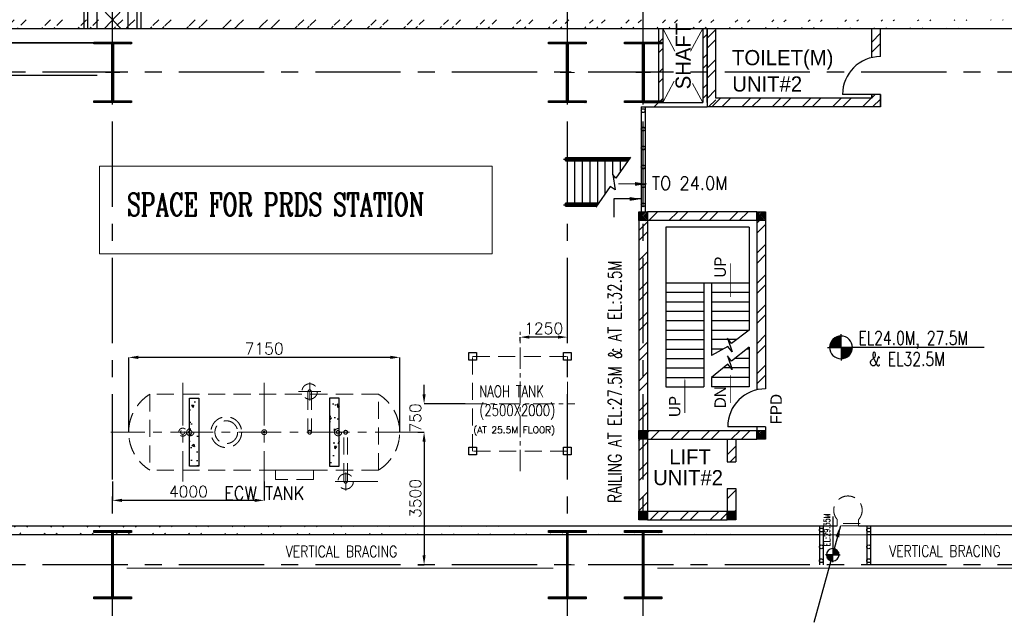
# Model space of a CAD drawing. Header units: inches. Extents: x 0 to 1544102, y -487208 to 23144100.
# Tile 50 of 256: x 135145 to 161124, y -194127 to -178191. Entities that reach past the tile are written whole.
import ezdxf

# ---------------------------------------------------------------- set-up
doc = ezdxf.new("R2010")
doc.units = ezdxf.units.IN
doc.header["$LTSCALE"] = 1800
doc.header["$MEASUREMENT"] = 0
for name, pattern in [('CENTER', [2, 1.25, -0.25, 0.25, -0.25]), ('HIDDEN', [0.375, 0.25, -0.125]), ('HIDDEN2', [0.1875, 0.125, -0.0625])]:
    doc.linetypes.add(name, pattern=pattern)
doc.layers.get('0').update_dxf_attribs({"color": 253, "lineweight": 9})
for name, color, linetype in [('BRACING', 1, 'HIDDEN'), ('COL', 1, 'Continuous'), ('CONCRETE', 145, 'Continuous'), ('GRID', 251, 'CENTER'), ('STAIR', 2, 'Continuous'), ('STEEL', 231, 'Continuous'), ('TEXT', 3, 'Continuous'), ('WALL', 6, 'Continuous')]:
    doc.layers.add(name, color=color, linetype=linetype)
for name, color, linetype, lineweight in [('CEN', 2, 'CENTER', 15), ('DIM', 4, 'Continuous', 18), ('EQUIP', 8, 'HIDDEN', 9)]:
    doc.layers.add(name, color=color, linetype=linetype, lineweight=lineweight)
doc.styles.add('HTX11', font='O8111901')
doc.styles.add('ROMANC', font='ROMANC.SHX')
doc.styles.add('ROMANS', font='romans.shx')
doc.styles.add('ROMANT', font='romant')
doc.styles.get("Standard").update_dxf_attribs({"font": 'arial.ttf'})
doc.dimstyles.new('STANDARD1', dxfattribs={"dimtxt": 300, "dimasz": 250, "dimexe": 0, "dimexo": 0, "dimgap": 80, "dimtad": 1, "dimdec": 0, "dimzin": 0, "dimdsep": 46, "dimtxsty": 'ROMANS', "dimcen": 0, "dimclrd": 4, "dimclre": 4, "dimclrt": 7, "dimadec": 0, "dimazin": 0, "dimtfac": 0.09, "dimtdec": 0, "dimtix": 1, "dimtofl": 0, "dimtmove": 0, "dimatfit": 3, "dimfxl": 1, "dimtolj": 1, "dimtzin": 0, "dimarcsym": 0})
doc.dimstyles.new('USER175', dxfattribs={"dimscale": 175, "dimtxt": 2, "dimasz": 1.75, "dimexe": 0, "dimexo": 0, "dimgap": 0.5, "dimtad": 1, "dimdec": 0, "dimzin": 0, "dimdsep": 46, "dimtxsty": 'ROMANS', "dimcen": 0, "dimclrd": 4, "dimclre": 4, "dimclrt": 4, "dimadec": 0, "dimazin": 0, "dimtfac": 0.09, "dimtdec": 0, "dimtix": 1, "dimtofl": 0, "dimtmove": 0, "dimatfit": 3, "dimfxl": 1, "dimtolj": 1, "dimtzin": 0, "dimarcsym": 0})
pattern_1 = [(45, (-320647.8, -240592.44), (-477.2971, 477.2971), []), (45, (-320329.6, -240592.44), (-477.2971, 477.2971), [])]
pattern_2 = [(45, (-239556.06, -277608.7), (-397.7476, 397.7476), []), (45, (-239290.9, -277608.7), (-397.7476, 397.7476), [])]
pattern_3 = [(45, (-240826.06, -278528.7), (-397.7476, 397.7476), []), (45, (-240560.9, -278528.7), (-397.7476, 397.7476), [])]

# ---------------------------------------------------------------- blocks, each defined once
blk = doc.blocks.new('C-ROW COLUMN')
at = {"layer": 'COL'}
h = blk.add_hatch(dxfattribs=at)
h.set_pattern_fill('ANSI31', color=256, scale=200, style=0)
h.set_pattern_definition([(45, (-1315.907, -6.545), (-17.6776695, 17.6776695), [])])
h.paths.add_polyline_path([(77950, 120865), (76960, 120865), (76960, 120820), (77950, 120820)])
h.paths.add_polyline_path([(77478, 120820), (77433, 120820), (77433, 119310), (77478, 119310)])
h.paths.add_polyline_path([(77950, 119310), (76960, 119310), (76960, 119265), (77950, 119265)])
at = {"layer": 'CEN'}
for p, q in [((77455, 119265), (77455, 120865)), ((77264, 120065), (77647, 120065))]:
    blk.add_line(p, q, dxfattribs=at)
at = {"layer": 'COL'}
for points in [[(76960, 120865), (77950, 120865), (77950, 120820), (76960, 120820)], [(77433, 120820), (77478, 120820), (77478, 119310), (77433, 119310)], [(76960, 119310), (77950, 119310), (77950, 119265), (76960, 119265)]]:
    blk.add_lwpolyline(points, close=True, dxfattribs=at)
blk = doc.blocks.new('B-ROW COLUMN')
at = {"layer": 'COL'}
h = blk.add_hatch(dxfattribs=at)
h.set_pattern_fill('ANSI31', color=256, scale=200, style=0)
h.set_pattern_definition([(45, (155648.048, 63141.767), (-17.67767, 17.67767), [])])
h.paths.add_polyline_path([(171095, 85178), (172085, 85178), (172085, 85128), (171095, 85128)])
h.paths.add_polyline_path([(171574, 86878), (171606, 86878), (171606, 85178), (171574, 85178)])
h.paths.add_polyline_path([(171095, 86928), (172085, 86928), (172085, 86878), (171095, 86878)])
blk.add_line((171590, 85128), (171590, 86928))
at = {"layer": 'CEN'}
for p, q in [((171590, 85128), (171590, 86928)), ((171399, 86028), (171782, 86028))]:
    blk.add_line(p, q, dxfattribs=at)
at = {"layer": 'COL'}
for points in [[(171095, 86928), (172085, 86928), (172085, 86878), (171095, 86878)], [(171574, 86878), (171606, 86878), (171606, 85178), (171574, 85178)], [(171095, 85178), (172085, 85178), (172085, 85128), (171095, 85128)]]:
    blk.add_lwpolyline(points, close=True, dxfattribs=at)
blk = doc.blocks.new('*D29')
at = {"layer": 'DIM', "color": 4, "lineweight": -2, "transparency": 16777216}
for p, q in [((-400, 6532), (-400, 6632)), ((850, 6632), (-150, 6632)), ((1100, 6532), (1100, 6632))]:
    blk.add_line(p, q, dxfattribs=at)
at = {"layer": 'DIM', "color": 4, "transparency": 16777216}
for points in [[(-150, 6674), (-150, 6590), (-400, 6632)], [(850, 6674), (850, 6590), (1100, 6632)]]:
    blk.add_solid(points, dxfattribs=at)
at = {"layer": 'DIM', "color": 4, "transparency": 16777216, "insert": (350, 6862), "char_height": 300, "attachment_point": 5, "style": 'ROMANS'}
blk.add_mtext('\\A1;1500', dxfattribs=at)
blk = doc.blocks.new('ECW TANK')
at = {"layer": 'CONCRETE'}
h = blk.add_hatch(dxfattribs=at)
h.set_pattern_fill('AR-CONC', color=256, scale=100, angle=180, style=0)
h.set_pattern_definition([(310, (-124302.47, 40893.3), (717.2602, 62.7521), [75, -825]), (5, (-124302.5, 40893.3), (-138.7513, -752.192), [60, -660]), (259.5486, (-124242.7, 40898.5), (578.5094, -689.4395), [63.74, -701.142]), (313.8158, (-124302.5, 40693.3), (1067.241, 165.519), [112.5, -1237.5]), (263.3644, (-124213.5, 40707.1), (934.663, -974.118), [95.61, -1051.713]), (8.8158, (-124302.5, 40693.3), (934.662, -974.119), [90, -990]), (339, (-124202.47, 40743.3), (596.907, 402.619), [75, -825]), (34, (-124202.5, 40743.3), (243.3153, -725.15), [60, -660]), (288.5486, (-124152.7, 40776.85), (840.2226, -322.5305), [63.74, -701.142]), (322.5, (-124302.47, 40893.3), (12.15986, -332.89385), [0, -652, 0, -670, 0, -662.5]), (352.5, (-124302.47, 40893.3), (263.0695, -394.4117), [0, -382, 0, -637, 0, -252.5]), (32.5, (-124525.47, 40893.3), (533.82244, 22.55487), [0, -250, 0, -780, 0, -1035]), (42.5, (-124625.47, 40893.3), (583.1862, -100.105), [0, -325, 0, -518, 0, -735])])
h.paths.add_polyline_path([(-1725, -900), (-1975, -900), (-1975, 900), (-1725, 900)])
h = blk.add_hatch(dxfattribs=at)
h.set_pattern_fill('AR-CONC', color=256, scale=100, angle=180, style=0)
h.set_pattern_definition([(230, (124302.47, 40893.3), (-717.2602, 62.7521), [75, -825]), (175, (124302.5, 40893.3), (138.7513, -752.192), [60, -660]), (280.4514, (124242.7, 40898.5), (-578.5094, -689.4395), [63.74, -701.142]), (226.1842, (124302.5, 40693.3), (-1067.241, 165.519), [112.5, -1237.5]), (276.6356, (124213.5, 40707.1), (-934.663, -974.118), [95.61, -1051.713]), (171.1842, (124302.5, 40693.3), (-934.662, -974.119), [90, -990]), (201, (124202.47, 40743.3), (-596.907, 402.619), [75, -825]), (146, (124202.5, 40743.3), (-243.3153, -725.15), [60, -660]), (251.4514, (124152.7, 40776.85), (-840.2226, -322.5305), [63.74, -701.142]), (217.5, (124302.47, 40893.3), (-12.15986, -332.89385), [0, -652, 0, -670, 0, -662.5]), (187.5, (124302.47, 40893.3), (-263.0695, -394.4117), [0, -382, 0, -637, 0, -252.5]), (147.5, (124525.47, 40893.3), (-533.82244, 22.55487), [0, -250, 0, -780, 0, -1035]), (137.5, (124625.47, 40893.3), (-583.1862, -100.105), [0, -325, 0, -518, 0, -735])])
h.paths.add_polyline_path([(1725, -900), (1975, -900), (1975, 900), (1725, 900)])
at = {"layer": 'CEN', "ltscale": 0.5}
for p, q in [((-2150, 1300), (-2150, -1300)), ((0, 1300), (0, -1300)), ((1200, 837), (1200, 1313)), ((902, 1075), (1498, 1075)), ((4050, 0), (-4050, 0)), ((2150, -1538), (2150, -1062)), ((1871, -1300), (3049, -1300))]:
    blk.add_line(p, q, dxfattribs=at)
at = {"layer": 'CONCRETE'}
for points in [[(-1975, 900), (-1725, 900), (-1725, -900), (-1975, -900)], [(1975, 900), (1725, 900), (1725, -900), (1975, -900)]]:
    blk.add_lwpolyline(points, close=True, dxfattribs=at)
at = {"layer": 'EQUIP'}
for p, q in [((1150, 1039), (1154, 1073)), ((1154, 1073), (1165, 1103)), ((1165, 1103), (1179, 1120)), ((1179, 1120), (1181, 1122)), ((1181, 1122), (1200, 1131)), ((1200, 1131), (1219, 1122)), ((1219, 1122), (1221, 1120)), ((1221, 1120), (1235, 1103)), ((1235, 1103), (1246, 1073)), ((1246, 1073), (1250, 1039)), ((3019, 1000), (-3019, 1000)), ((-3019, 1000), (-3019, -1000)), ((1150, 1039), (1150, -1)), ((1250, 1039), (1250, -1)), ((3019, -1000), (3019, 1000)), ((1151, 11), (1150, 4)), ((1150, 4), (1150, -4)), ((1154, 19), (1151, 11)), ((1157, 25), (1154, 19)), ((1162, 32), (1157, 25)), ((1167, 37), (1162, 32)), ((1174, 42), (1167, 37)), ((1181, 46), (1174, 42)), ((1189, 48), (1181, 46)), ((1196, 49), (1189, 48)), ((1204, 49), (1196, 49)), ((1212, 48), (1204, 49)), ((1219, 46), (1212, 48)), ((1226, 42), (1219, 46)), ((1232, 38), (1226, 42)), ((1238, 32), (1232, 38)), ((1243, 26), (1238, 32)), ((1246, 19), (1243, 26)), ((1249, 11), (1246, 19)), ((1250, 3), (1249, 11)), ((1250, -5), (1250, 3)), ((2101, 11), (2100, 3)), ((2100, 3), (2100, -5)), ((2104, 18), (2101, 11)), ((2107, 25), (2104, 18)), ((2112, 31), (2107, 25)), ((2117, 36), (2112, 31)), ((2124, 41), (2117, 36)), ((2131, 45), (2124, 41)), ((2138, 47), (2131, 45)), ((2146, 49), (2138, 47)), ((2154, 48), (2146, 49)), ((2162, 47), (2154, 48)), ((2169, 45), (2162, 47)), ((2176, 41), (2169, 45)), ((2182, 37), (2176, 41)), ((2188, 31), (2182, 37)), ((2193, 25), (2188, 31)), ((2196, 18), (2193, 25)), ((2199, 10), (2196, 18)), ((2200, 2), (2199, 10)), ((2200, -6), (2200, 2)), ((1150, -4), (1151, -12)), ((1151, -12), (1154, -20)), ((1154, -20), (1157, -27)), ((1157, -27), (1162, -33)), ((1162, -33), (1168, -39)), ((1168, -39), (1174, -43)), ((1174, -43), (1181, -47)), ((1181, -47), (1188, -49)), ((1188, -49), (1196, -50)), ((1196, -50), (1204, -50)), ((1204, -50), (1212, -49)), ((1212, -49), (1219, -47)), ((1219, -47), (1226, -43)), ((1226, -43), (1233, -38)), ((1233, -38), (1238, -33)), ((1238, -33), (1243, -27)), ((1243, -27), (1246, -20)), ((1246, -20), (1249, -13)), ((1249, -13), (1250, -5)), ((2100, -1266), (2100, -1)), ((2100, -5), (2101, -13)), ((2101, -13), (2104, -20)), ((2104, -20), (2107, -28)), ((2107, -28), (2112, -34)), ((2112, -34), (2118, -40)), ((2118, -40), (2124, -44)), ((2124, -44), (2131, -48)), ((2131, -48), (2138, -50)), ((2138, -50), (2146, -51)), ((2146, -51), (2154, -51)), ((2154, -51), (2161, -50)), ((2161, -50), (2169, -48)), ((2169, -48), (2176, -44)), ((2176, -44), (2183, -39)), ((2183, -39), (2188, -34)), ((2188, -34), (2193, -27)), ((2193, -27), (2196, -20)), ((2196, -20), (2199, -13)), ((2199, -13), (2200, -6)), ((2200, -1266), (2200, -1)), ((3019, -1000), (-3019, -1000)), ((2104, -1300), (2100, -1266)), ((2200, -1266), (2196, -1300)), ((2115, -1329), (2104, -1300)), ((2129, -1347), (2115, -1329)), ((2131, -1349), (2129, -1347)), ((2150, -1358), (2131, -1349)), ((2169, -1349), (2150, -1358)), ((2171, -1347), (2169, -1349)), ((2185, -1329), (2171, -1347)), ((2196, -1300), (2185, -1329))]:
    blk.add_line(p, q, dxfattribs=at)
blk.add_lwpolyline([(300, -1250), (300, -1000), (1300, -1000), (1300, -1250)], close=True, dxfattribs=at)
for centre, radius in [((1200, 1075), 203), ((-1000, 0), 406), ((-1000, 0), 300), ((-1950, 0), 95), ((-1950, 0), 45), ((0, 0), 65), ((0, 0), 24), ((1950, 0), 95), ((1950, 0), 45), ((2150, -1300), 203)]:
    blk.add_circle(centre, radius, dxfattribs=at)
at = {"layer": 'EQUIP', "linetype": 'HIDDEN2'}
for radius in [105, 57]:
    blk.add_circle((-2150, 0), radius, dxfattribs=at)
at = {"layer": 'EQUIP'}
for centre, start, end in [((-2398, 0), 121.8519, 238.1481), ((2398, 0), 301.8519, 58.1481)]:
    blk.add_arc(centre, 1177, start, end, dxfattribs=at)
at = {"layer": 'TEXT', "style": 'ROMANT', "width": 0.9}
blk.add_text('ECW TANK', height=350, dxfattribs=at).set_placement((-1060, -1785))
blk = doc.blocks.new('*D303')
at = {"layer": 'DIM', "color": 4, "lineweight": -2, "transparency": 16777216}
for p, q in [((145646, -189081), (145815, -189081)), ((145815, -189331), (145815, -192331)), ((145646, -192581), (145815, -192581))]:
    blk.add_line(p, q, dxfattribs=at)
at = {"layer": 'DIM', "color": 4, "transparency": 16777216}
for points in [[(145773, -189331), (145856, -189331), (145815, -189081)], [(145773, -192331), (145856, -192331), (145815, -192581)]]:
    blk.add_solid(points, dxfattribs=at)
at = {"layer": 'DIM', "color": 7, "transparency": 16777216, "insert": (145585, -190831), "char_height": 300, "attachment_point": 5, "rotation": 90, "style": 'ROMANS'}
blk.add_mtext('\\A1;3500', dxfattribs=at)
blk = doc.blocks.new('*D304')
at = {"layer": 'DIM', "color": 4, "lineweight": -2, "transparency": 16777216}
for p, q in [((137596, -190381), (137596, -190881)), ((141596, -190381), (141596, -190881)), ((141346, -190881), (137846, -190881))]:
    blk.add_line(p, q, dxfattribs=at)
at = {"layer": 'DIM', "color": 4, "transparency": 16777216}
for points in [[(137846, -190839), (137846, -190923), (137596, -190881)], [(141346, -190839), (141346, -190923), (141596, -190881)]]:
    blk.add_solid(points, dxfattribs=at)
at = {"layer": 'DIM', "color": 7, "transparency": 16777216, "insert": (139596, -190651), "char_height": 300, "attachment_point": 5, "style": 'ROMANS'}
blk.add_mtext('\\A1;4000', dxfattribs=at)
blk = doc.blocks.new('*D305')
at = {"layer": 'DIM', "color": 4, "lineweight": -2, "transparency": 16777216}
for p, q in [((148346, -186681), (148346, -186572)), ((149346, -186572), (148596, -186572)), ((149596, -186681), (149596, -186572))]:
    blk.add_line(p, q, dxfattribs=at)
at = {"layer": 'DIM', "color": 4, "transparency": 16777216}
for points in [[(148596, -186530), (148596, -186613), (148346, -186572)], [(149346, -186530), (149346, -186613), (149596, -186572)]]:
    blk.add_solid(points, dxfattribs=at)
at = {"layer": 'DIM', "color": 7, "transparency": 16777216, "insert": (148971, -186342), "char_height": 300, "attachment_point": 5, "style": 'ROMANS'}
blk.add_mtext('\\A1;1250', dxfattribs=at)
blk = doc.blocks.new('*D523')
at = {"layer": 'DIM', "color": 4, "lineweight": -2, "transparency": 16777216}
for p, q in [((145815, -188081), (145815, -187831)), ((146896, -188331), (145815, -188331)), ((145646, -189081), (145815, -189081)), ((145815, -189331), (145815, -189581))]:
    blk.add_line(p, q, dxfattribs=at)
at = {"layer": 'DIM', "color": 4, "transparency": 16777216}
for points in [[(145773, -188081), (145856, -188081), (145815, -188331)], [(145773, -189331), (145856, -189331), (145815, -189081)]]:
    blk.add_solid(points, dxfattribs=at)
at = {"layer": 'DIM', "color": 7, "transparency": 16777216, "insert": (145585, -188706), "char_height": 300, "attachment_point": 5, "rotation": 90, "style": 'ROMANS'}
blk.add_mtext('\\A1;750', dxfattribs=at)
blk = doc.blocks.new('*D310')
at = {"layer": 'DIM', "color": 4, "lineweight": -2, "transparency": 16777216}
for p, q in [((138021, -189081), (138021, -187106)), ((144921, -187106), (138271, -187106)), ((145171, -189081), (145171, -187106))]:
    blk.add_line(p, q, dxfattribs=at)
at = {"layer": 'DIM', "color": 4, "transparency": 16777216}
for points in [[(138271, -187064), (138271, -187148), (138021, -187106)], [(144921, -187064), (144921, -187148), (145171, -187106)]]:
    blk.add_solid(points, dxfattribs=at)
at = {"layer": 'DIM', "color": 7, "transparency": 16777216, "insert": (141596, -186876), "char_height": 300, "attachment_point": 5, "style": 'ROMANS'}
blk.add_mtext('\\A1;7150', dxfattribs=at)
blk = doc.blocks.new('*X15')
at = {"color": 0}
for p, q in [((36154, 29375), (36330, 29375)), ((36183, 29400), (36330, 29400)), ((36226, 29425), (36330, 29425)), ((36080, 29200), (36330, 29200)), ((36081, 29225), (36330, 29225)), ((36085, 29250), (36330, 29250)), ((36092, 29275), (36330, 29275)), ((36102, 29300), (36330, 29300)), ((36115, 29325), (36330, 29325)), ((36132, 29350), (36330, 29350))]:
    blk.add_line(p, q, dxfattribs=at)
blk = doc.blocks.new('LL')
for p, q in [((-1136, 0), (-711, 0)), ((-711, 0), (-711, 423)), ((1493, 0), (-711, 0)), ((-711, 0), (-711, -418))]:
    blk.add_line(p, q)
for start, end in [(90, 180), (180, 270), (0, 90), (270, 0)]:
    blk.add_arc((-711, 0), 360, start, end)
at = {"xscale": 1.439999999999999, "yscale": 1.439999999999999, "zscale": 1.439999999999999}
blk.add_blockref('*X15', (-53026, -42044), dxfattribs=at)
at = {"xscale": 1.439999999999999, "yscale": 1.439999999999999, "zscale": 1.439999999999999, "rotation": 180}
blk.add_blockref('*X15', (51604, 42044), dxfattribs=at)
at = {"flags": 4}
blk.add_attdef('LEVEL', (-222, 154), '', height=432, dxfattribs=at)
blk = doc.blocks.new('STAIR FOR 24.0M FLOOR')
at = {"layer": 'STAIR'}
for p, q in [((-106, 612), (1626, 612)), ((-106, -588), (797, -588))]:
    blk.add_line(p, q, dxfattribs=at)
for points in [[(0, 573), (-50, 573), (-50, 648)], [(-50, 648), (0, 648)], [(-50, 648), (-50, 573)], [(1652, 649), (-49, 649)], [(-49, 648), (-49, 649)], [(-49, 573), (-49, 572)], [(-49, 572), (1598, 572)], [(45, 648), (0, 648), (0, 573)], [(0, 573), (45, 573)], [(0, -573), (0, 573)], [(47, 573), (20, 584), (9, 611), (20, 638), (47, 649)], [(77, 630), (74, 638), (47, 649)], [(77, 592), (74, 584), (47, 573)], [(74, 636), (74, 648), (48, 648)], [(48, 573), (74, 573), (74, 586)], [(66, 592), (54, 597), (52, 611), (54, 624), (66, 630)], [(66, 630), (833, 630)], [(66, 592), (833, 592)], [(93, 648), (74, 648)], [(93, 573), (74, 573)], [(93, 648), (817, 648)], [(817, 573), (93, 573)], [(200, -573), (200, 573)], [(400, -573), (400, 573)], [(600, -573), (600, 573)], [(1663, 665), (1282, 115), (1197, 206), (1262, -197), (1130, -105), (750, -656)], [(800, -551), (800, 573)], [(862, 648), (817, 648), (817, 630)], [(817, 592), (817, 573)], [(817, 573), (862, 573)], [(863, 573), (836, 584), (825, 611), (836, 638), (863, 649)], [(893, 630), (890, 638), (863, 649)], [(893, 592), (890, 584), (863, 573)], [(891, 636), (891, 648), (865, 648)], [(865, 573), (891, 573), (891, 586)], [(882, 592), (871, 597), (869, 611), (871, 624), (882, 630)], [(882, 630), (1638, 630)], [(882, 592), (1612, 592)], [(909, 648), (891, 648)], [(909, 573), (891, 573)], [(909, 648), (1651, 648)], [(1599, 573), (909, 573)], [(1000, -294), (1000, 573)], [(1200, 202), (1200, 573)], [(1400, 285), (1400, 573)], [(0, -627), (-50, -627), (-50, -552)], [(-50, -552), (0, -552)], [(-50, -552), (-50, -627)], [(823, -551), (-49, -551)], [(-49, -552), (-49, -551)], [(-49, -627), (-49, -628)], [(-49, -628), (769, -628)], [(45, -552), (0, -552), (0, -627)], [(0, -627), (45, -627)], [(47, -627), (20, -616), (9, -589), (20, -562), (47, -551)], [(77, -570), (74, -562), (47, -551)], [(77, -608), (74, -616), (47, -627)], [(74, -564), (74, -552), (48, -552)], [(48, -627), (74, -627), (74, -614)], [(66, -608), (54, -603), (52, -589), (54, -576), (66, -570)], [(66, -570), (809, -570)], [(66, -608), (783, -608)], [(93, -552), (74, -552)], [(93, -627), (74, -627)], [(93, -552), (822, -552)], [(770, -627), (93, -627)]]:
    blk.add_lwpolyline(points, dxfattribs=at)
at = {"layer": 'TEXT', "color": 3, "style": 'ROMANS', "width": 0.9}
blk.add_text('TO 24.0M', height=350, dxfattribs=at).set_placement((2228, -196, -1000))
at = {"layer": 'DIM'}
blk.add_leader([(2086, -39), (1346, -39)], dimstyle='USER175', override={"dimgap": 0.5, "dimtad": 0}, dxfattribs=at)
blk = doc.blocks.new('BOILER INTERCONNECTION PLATFORM-RHS')
at = {"layer": 'STEEL'}
h = blk.add_hatch(dxfattribs=at)
h.set_pattern_fill('ANSI37', color=256, scale=1000, style=0)
h.set_pattern_definition([(45, (-55893.15, -117065.99), (-88.38835, 88.38835), []), (135, (-55893.15, -117065.99), (-88.38835, -88.38835), [])])
h.paths.add_polyline_path([(-67.8, 3247), (767.8, 3247), (767.8, 1863.1), (-67.8, 1863.1)])
for p, q in [((-400, -674.9), (-400, 9165.1)), ((-300, -674.9), (-300, 9165.1)), ((1000, -674.9), (1000, 9165.1)), ((1100, -674.9), (1100, 9165.1)), ((-60, -557.4), (-60, 327.6)), ((-60, 327.6), (350, -119.4)), ((760, 327.6), (350, -119.4)), ((760, -557.4), (760, 327.6)), ((-60, -672.4), (-60, -19.7)), ((-60, -19.7), (555, -672.4)), ((760, -19.7), (145, -672.4)), ((760, -672.4), (760, -19.7))]:
    blk.add_line(p, q, dxfattribs=at)
for centre in [(-349.8, 8839.3), (1050.2, 8839.3), (1050.2, 8839.3), (-349.8, 8339.3), (1050.2, 8339.3), (-350, 7839.3), (1050, 7839.3), (-350, 7339.3), (1050, 7339.3), (-350, 6839.3), (1050, 6839.3), (-350, 6339.3), (1050, 6339.3), (-350, 5839.3), (1050, 5839.3), (-350, 5339.3), (1050, 5339.3), (-350, 4839.3), (1050, 4839.3), (-350, 4339.3), (1050, 4339.3), (-350, 3839.3), (1050, 3839.3), (-350, 3339.3), (1050, 3339.3), (-350, 2839.3), (1050, 2839.3), (-350, 2339.3), (1050, 2339.3), (-350, 1839.3), (1050, 1839.3), (-350, 1339.3), (1050, 1339.3), (-350, 839.3), (1050, 839.3), (-350, 339.3), (1050, 339.3), (-350, -160.7), (1050, -160.7)]:
    blk.add_circle(centre, 50, dxfattribs=at)
at = {"layer": 'TEXT', "color": 3, "char_height": 375, "attachment_point": 4, "rotation": 90, "style": 'ROMANS'}
for s, insert in [('BOILER INTERCONNECTING', (-1357.4, 118.1)), ('PLATFORM AT 17.0M', (-799.6, 118.1))]:
    blk.add_mtext(s, dxfattribs=dict(at, insert=insert))
at = {"layer": 'DIM'}
dim = blk.add_linear_dim(base=(-400, 6632), p1=(1100, 6532), p2=(-400, 6532), dimstyle='STANDARD1', dxfattribs=at)
dim.commit()
dim.dimension.update_dxf_attribs({"geometry": '*D29', "text_midpoint": (350, 6862)})

msp = doc.modelspace()

# ---------------------------------------------------------------- hatches: boundary and pattern name
h = msp.add_hatch()
h.set_pattern_fill('ANSI32', color=256, scale=1800, style=0)
h.set_pattern_definition([(45, (-320647.8, -239592.44), (-477.2971, 477.2971), []), (45, (-320329.6, -239592.44), (-477.2971, 477.2971), [])])
edge = h.paths.add_edge_path()
edge.add_line((85945.97, -178191.1), (131645.97, -178191.1))
edge.add_line((85945.97, -178421.1), (131645.97, -178421.1))
edge.add_line((132755.97, -178191.1), (162695.97, -178191.1))
edge.add_line((132755.97, -178421.1), (162695.97, -178421.1))
h = msp.add_hatch()
h.set_pattern_fill('ANSI32', color=256, scale=1800, style=0)
h.set_pattern_definition(pattern_1)
edge = h.paths.add_edge_path()
edge.add_line((33279.99, -191551.1), (156717.49, -191551.1))
edge.add_line((33495.97, -191781.1), (156245.97, -191781.1))
h = msp.add_hatch()
h.set_pattern_fill('ANSI32', color=256, scale=1800, style=0)
h.set_pattern_definition(pattern_1)
edge = h.paths.add_edge_path()
edge.add_line((157279.99, -191551.1), (272605.97, -191551.1))
edge.add_line((157495.97, -191781.1), (272835.97, -191781.1))
at = {"layer": 'COL'}
h = msp.add_hatch(dxfattribs=at)
h.set_pattern_fill('ANSI31', color=1, scale=250, angle=180, style=0)
h.set_pattern_definition([(225, (148130.967, -188616.096), (22.09709, -22.09709), [])])
h.paths.add_polyline_path([(151710.97, -183496.1), (151710.97, -183266.1), (151480.97, -183266.1), (151480.97, -183496.1)])
h = msp.add_hatch(dxfattribs=at)
h.set_pattern_fill('ANSI31', color=1, scale=250, angle=180, style=0)
h.set_pattern_definition([(225, (148130.967, -188616.096), (22.09709, -22.09709), [])])
h.paths.add_polyline_path([(151710.97, -183496.1), (151710.97, -183266.1), (151480.97, -183266.1), (151480.97, -183496.1)])
h = msp.add_hatch(dxfattribs=at)
h.set_pattern_fill('ANSI31', color=1, scale=250, angle=180, style=0)
h.set_pattern_definition([(225, (151245.967, -188616.096), (22.09709, -22.09709), [])])
h.paths.add_polyline_path([(154825.97, -183496.1), (154825.97, -183266.1), (154595.97, -183266.1), (154595.97, -183496.1)])
h = msp.add_hatch(dxfattribs=at)
h.set_pattern_fill('ANSI31', color=1, scale=250, angle=180, style=0)
h.set_pattern_definition([(225, (151245.967, -188616.096), (22.09709, -22.09709), [])])
h.paths.add_polyline_path([(154825.97, -183496.1), (154825.97, -183266.1), (154595.97, -183266.1), (154595.97, -183496.1)])
h = msp.add_hatch(dxfattribs=at)
h.set_pattern_fill('ANSI31', color=1, scale=250, angle=180, style=0)
h.set_pattern_definition([(225, (148130.967, -194386.096), (22.09709, -22.09709), [])])
h.paths.add_polyline_path([(151710.97, -189266.1), (151710.97, -189036.1), (151480.97, -189036.1), (151480.97, -189266.1)])
h = msp.add_hatch(dxfattribs=at)
h.set_pattern_fill('ANSI31', color=1, scale=250, angle=180, style=0)
h.set_pattern_definition([(225, (151245.967, -194386.096), (22.09709, -22.09709), [])])
h.paths.add_polyline_path([(154825.97, -189266.1), (154825.97, -189036.1), (154595.97, -189036.1), (154595.97, -189266.1)])
h = msp.add_hatch(dxfattribs=at)
h.set_pattern_fill('ANSI31', color=1, scale=250, angle=180, style=0)
h.set_pattern_definition([(225, (148130.967, -196516.096), (22.09709, -22.09709), [])])
h.paths.add_polyline_path([(151710.97, -191396.1), (151710.97, -191166.1), (151480.97, -191166.1), (151480.97, -191396.1)])
h = msp.add_hatch(dxfattribs=at)
h.set_pattern_fill('ANSI31', color=1, scale=250, angle=180, style=0)
h.set_pattern_definition([(225, (150460.967, -196516.096), (22.09709, -22.09709), [])])
h.paths.add_polyline_path([(154040.97, -191396.1), (154040.97, -191166.1), (153810.97, -191166.1), (153810.97, -191396.1)])
at = {"layer": 'WALL', "linetype": 'Continuous'}
h = msp.add_hatch(dxfattribs=at)
h.set_pattern_fill('ANSI32', color=9, scale=1500, angle=360, style=0)
h.set_pattern_definition(pattern_2)
h.paths.add_polyline_path([(152110.97, -179581.1), (151995.97, -179581.1), (151995.97, -180381.1), (151595.97, -180381.1), (151595.97, -180496.1), (152110.97, -180496.1)])
h.paths.add_polyline_path([(152110.97, -178421.1), (151995.97, -178421.1), (151995.97, -179581.1), (152110.97, -179581.1)])
h.paths.add_polyline_path([(151480.97, -180381.1), (151480.97, -180496.1), (151595.97, -180496.1), (151595.97, -180381.1)])
h = msp.add_hatch(dxfattribs=at)
h.set_pattern_fill('ANSI32', color=9, scale=1500, angle=360, style=0)
h.set_pattern_definition(pattern_2)
h.paths.add_polyline_path([(153285.97, -179581.1), (153170.97, -179581.1), (153170.97, -180381.1), (153285.97, -180381.1)])
h.paths.add_polyline_path([(153285.97, -178421.1), (153170.97, -178421.1), (153170.97, -179581.1), (153285.97, -179581.1)])
h = msp.add_hatch(dxfattribs=at)
h.set_pattern_fill('ANSI32', color=9, scale=1500, angle=360, style=0)
h.set_pattern_definition([(45, (-364871.06, -277608.7), (-397.74756, 397.74756), []), (45, (-364605.9, -277608.7), (-397.74756, 397.74756), [])])
h.paths.add_polyline_path([(153515.97, -178421.1), (153285.97, -178421.1), (153285.97, -179581.1), (153515.97, -179581.1)])
h.paths.add_polyline_path([(153515.97, -179581.1), (153285.97, -179581.1), (153285.97, -180496.1), (153515.97, -180496.1)])
h = msp.add_hatch(dxfattribs=at)
h.set_pattern_fill('ANSI32', color=9, scale=1500, angle=360, style=0)
h.set_pattern_definition([(45, (-320511.8, -222578.6), (-397.74756, 397.74756), []), (45, (-320246.65, -222578.6), (-397.74756, 397.74756), [])])
edge = h.paths.add_edge_path()
edge.add_line((157855.97, -180816.1), (157625.97, -180816.1))
edge.add_line((157625.97, -180816.1), (157625.97, -180842.91))
edge.add_arc((157855.97, -181816.1), 1000, 90, 103.297072, ccw=False)
edge = h.paths.add_edge_path()
edge.add_arc((157855.97, -180166.1), 1000, 90, 103.297072)
edge.add_line((157625.97, -179192.91), (157625.97, -178421.1))
edge.add_line((157625.97, -178421.1), (157855.97, -178421.1))
edge.add_line((157855.97, -178421.1), (157855.97, -179166.1))
h = msp.add_hatch(dxfattribs=at)
h.set_pattern_fill('ANSI32', color=9, scale=1500, angle=360, style=0)
h.set_pattern_definition([(45, (-363556.06, -273458.7), (-397.74756, 397.74756), []), (45, (-363290.9, -273458.7), (-397.74756, 397.74756), [])])
h.paths.add_polyline_path([(153285.97, -180266.1), (153285.97, -180496.1), (157855.97, -180496.1), (157855.97, -180166.1), (157625.97, -180166.1), (157625.97, -180266.1)])
h = msp.add_hatch(dxfattribs=at)
h.set_pattern_fill('ANSI32', color=9, scale=1500, angle=360, style=0)
h.set_pattern_definition([(45, (-239556.06, -278608.7), (-397.7476, 397.7476), []), (45, (-239290.9, -278608.7), (-397.7476, 397.7476), [])])
h.paths.add_polyline_path([(154595.97, -183266.1), (151710.97, -183266.1), (151710.97, -183496.1), (154595.97, -183496.1)])
h = msp.add_hatch(dxfattribs=at)
h.set_pattern_fill('ANSI32', color=9, scale=1500, angle=360, style=0)
h.set_pattern_definition([(45, (-364156.06, -278573.7), (-397.74756, 397.74756), []), (45, (-363890.9, -278573.7), (-397.74756, 397.74756), [])])
h.paths.add_polyline_path([(151480.97, -189036.1), (151710.97, -189036.1), (151710.97, -183496.1), (151480.97, -183496.1)])
h = msp.add_hatch(dxfattribs=at)
h.set_pattern_fill('ANSI32', color=9, scale=1500, angle=360, style=0)
h.set_pattern_definition([(45, (147864.2, -189499.7), (-397.748, 397.748), []), (45, (148129.34, -189499.7), (-397.748, 397.748), [])])
edge = h.paths.add_edge_path()
edge.add_arc((154825.98, -189166.1), 1141.75, 90.000446, 101.621923, ccw=False)
edge.add_line((154825.97, -188024.35), (154825.97, -183496.1))
edge.add_line((154825.97, -183496.1), (154595.97, -183496.1))
edge.add_line((154595.97, -183496.1), (154595.97, -188047.76))
h = msp.add_hatch(dxfattribs=at)
h.set_pattern_fill('ANSI32', color=9, scale=1500, angle=360, style=0)
h.set_pattern_definition([(45, (148349.2, -189269.7), (-397.75, 397.75), []), (45, (148614.34, -189269.7), (-397.75, 397.75), [])])
h.paths.add_polyline_path([(154595.97, -189036.1), (151710.97, -189036.1), (151710.97, -189266.1), (154595.97, -189266.1)])
h = msp.add_hatch(dxfattribs=at)
h.set_pattern_fill('ANSI32', color=9, scale=1500, angle=360, style=0)
h.set_pattern_definition(pattern_3)
h.paths.add_polyline_path([(151710.97, -189266.1), (151480.97, -189266.1), (151480.97, -191266.1), (151710.97, -191266.1)])
h = msp.add_hatch(dxfattribs=at)
h.set_pattern_fill('ANSI32', color=9, scale=1500, angle=360, style=0)
h.set_pattern_definition([(45, (137367.2, -282493.7), (-397.7476, 397.7476), []), (45, (137632.4, -282493.7), (-397.7476, 397.7476), [])])
h.paths.add_polyline_path([(154040.97, -189266.1), (153810.97, -189266.1), (153810.97, -189866.1), (154040.97, -189866.1)])
h = msp.add_hatch(dxfattribs=at)
h.set_pattern_fill('ANSI32', color=9, scale=1500, angle=360, style=0)
h.set_pattern_definition([(45, (137367.2, -281793.7), (-397.7476, 397.7476), []), (45, (137632.4, -281793.7), (-397.7476, 397.7476), [])])
h.paths.add_polyline_path([(154040.97, -190566.1), (153810.97, -190566.1), (153810.97, -191166.1), (154040.97, -191166.1)])
h = msp.add_hatch(dxfattribs=at)
h.set_pattern_fill('ANSI32', color=9, scale=1500, angle=360, style=0)
h.set_pattern_definition(pattern_3)
h.paths.add_polyline_path([(153910.97, -191396.1), (153910.97, -191166.1), (151710.97, -191166.1), (151710.97, -191396.1)])

# ---------------------------------------------------------------- linework, layer by layer
msp.add_lwpolyline([(137249.73, -182054.97), (147607.98, -182054.97), (147607.98, -184372.01), (137249.73, -184372.01)], close=True)
at = {"layer": 'BRACING'}
for points, const_width in [([(127495.97, -178803.6), (137195.97, -178803.6)], 40), ([(127495.97, -179658.6), (137195.97, -179658.6)], 40), ([(137965.97, -191793.6), (149225.97, -191793.6)], 25), ([(151965.97, -191793.6), (161725.97, -191793.6)], 25), ([(137965.97, -192668.6), (149225.97, -192668.6)], 25), ([(151965.97, -192668.6), (161725.97, -192668.6)], 25)]:
    msp.add_lwpolyline(points, dxfattribs=dict(at, const_width=const_width))
at = {"layer": 'CEN'}
for p, q in [((152435.07, -179020.39), (152110.97, -178421.1)), ((153170.97, -178421.1), (152846.52, -179021.01)), ((152416.78, -179815.64), (152110.97, -180381.1)), ((153170.97, -180381.1), (152897.18, -179874.84))]:
    msp.add_line(p, q, dxfattribs=at)
at = {"layer": 'CEN', "ltscale": 0.25}
for p, q in [((148345.97, -190109.84), (148345.97, -186430.46)), ((146895.97, -188331.1), (149795.97, -188331.1))]:
    msp.add_line(p, q, dxfattribs=at)
at = {"layer": 'COL'}
for points in [[(151480.97, -183266.1), (151710.97, -183266.1), (151710.97, -183496.1), (151480.97, -183496.1)], [(151480.97, -183266.1), (151710.97, -183266.1), (151710.97, -183496.1), (151480.97, -183496.1)], [(154595.97, -183266.1), (154825.97, -183266.1), (154825.97, -183496.1), (154595.97, -183496.1)], [(154595.97, -183266.1), (154825.97, -183266.1), (154825.97, -183496.1), (154595.97, -183496.1)], [(146995.97, -186981.1), (147195.97, -186981.1), (147195.97, -187181.1), (146995.97, -187181.1)], [(149495.97, -186981.1), (149695.97, -186981.1), (149695.97, -187181.1), (149495.97, -187181.1)], [(151480.97, -189036.1), (151710.97, -189036.1), (151710.97, -189266.1), (151480.97, -189266.1)], [(154595.97, -189036.1), (154825.97, -189036.1), (154825.97, -189266.1), (154595.97, -189266.1)], [(146995.97, -189481.1), (147195.97, -189481.1), (147195.97, -189681.1), (146995.97, -189681.1)], [(149495.97, -189481.1), (149695.97, -189481.1), (149695.97, -189681.1), (149495.97, -189681.1)], [(151480.97, -191166.1), (151710.97, -191166.1), (151710.97, -191396.1), (151480.97, -191396.1)], [(153810.97, -191166.1), (154040.97, -191166.1), (154040.97, -191396.1), (153810.97, -191396.1)]]:
    msp.add_lwpolyline(points, close=True, dxfattribs=at)
at = {"layer": 'EQUIP'}
for p, q in [((156717.49, -191388.33), (156717.49, -191551.1)), ((157279.99, -191551.1), (157279.99, -191388.33)), ((157323.05, -191492.22), (156682.26, -191492.22)), ((157279.99, -191551.1), (156717.49, -191551.1))]:
    msp.add_line(p, q, dxfattribs=at)
msp.add_lwpolyline([(147095.97, -187081.1), (149595.97, -187081.1), (149595.97, -189581.1), (147095.97, -189581.1)], close=True, dxfattribs=at)
msp.add_arc((156998.74, -191140.29), 375, 318.590378, 221.409622, dxfattribs=at)
at = {"layer": 'GRID'}
for p, q in [((151595.97, -204730.69), (151595.97, -165081.1)), ((137595.97, -204730.69), (137595.97, -176081.1)), ((149595.97, -204730.69), (149595.97, -176081.1)), ((149595.97, -204730.69), (149595.97, -176081.1)), ((278395.97, -179581.1), (19295.97, -179581.1)), ((278395.97, -192581.1), (19295.97, -192581.1))]:
    msp.add_line(p, q, dxfattribs=at)
at = {"layer": 'STAIR', "linetype": 'Continuous'}
for p, q in [((152195.97, -183666.1), (152195.97, -187886.1)), ((154395.97, -183666.1), (152195.97, -183666.1)), ((154395.97, -183666.1), (154395.97, -186386.1)), ((152195.95, -185136.1), (153195.97, -185136.1)), ((153195.97, -185136.1), (153195.97, -187886.1)), ((153195.97, -185136.1), (153395.97, -185136.1)), ((153395.97, -185136.1), (154395.97, -185136.1)), ((153395.97, -185136.1), (153395.97, -187060.25)), ((152195.95, -185386.1), (153195.97, -185386.1)), ((153395.97, -185386.1), (154395.97, -185386.1)), ((152195.95, -185636.1), (153195.97, -185636.1)), ((153395.97, -185636.1), (154395.97, -185636.1)), ((152195.95, -185886.1), (153195.97, -185886.1)), ((153395.97, -185886.1), (154395.97, -185886.1)), ((152195.95, -186136.1), (153195.97, -186136.1)), ((153395.97, -186136.1), (154395.97, -186136.1)), ((152195.95, -186386.1), (153195.97, -186386.1)), ((153395.97, -186386.1), (154395.97, -186386.1)), ((152195.95, -186636.1), (153195.97, -186636.1)), ((154067.82, -186636.1), (153395.97, -186636.1)), ((152195.95, -186886.1), (153195.97, -186886.1)), ((153709.77, -186886.1), (153395.97, -186886.1)), ((154395.97, -186886.1), (154335.24, -186886.1)), ((154395.97, -186838.18), (154395.97, -187886.1)), ((152195.95, -187136.1), (153195.97, -187136.1)), ((154395.97, -187136.1), (154018.46, -187136.1)), ((152195.95, -187386.1), (153195.97, -187386.1)), ((154395.97, -187386.1), (153704.91, -187386.1)), ((152195.95, -187636.1), (153195.97, -187636.1)), ((154395.97, -187636.1), (153395.97, -187636.1)), ((153395.97, -187636.1), (153395.97, -187886.1)), ((152195.95, -187886.1), (153195.97, -187886.1)), ((154395.97, -187886.1), (153395.97, -187886.1))]:
    msp.add_line(p, q, dxfattribs=at)
at = {"layer": 'STAIR', "linetype": 'Continuous', "flags": 128}
for points in [[(153895.97, -185534.11, 0, 150, 0), (153895.97, -185179.42, 25, 25, 0), (153895.97, -184620.78, 25, 25, 0)], [(153895.97, -187556.45, 0, 150, 0), (153895.97, -187911.15, 25, 25, 0), (153895.97, -188308.02, 25, 25, 0)], [(152695.96, -187662.5, 0, 150, 0), (152695.96, -188017.19, 25, 25, 0), (152695.96, -188575.83, 25, 25, 0)]]:
    msp.add_lwpolyline(points, format="xyseb", dxfattribs=at)
for points in [[(154395.97, -186386.1), (153928.2, -186742.47), (153817.51, -186602.21), (153943.22, -186958.23), (153832.53, -186817.97), (153395.97, -187060.25)], [(154395.97, -186838.18), (153928.2, -187207.33), (153817.51, -187067.07), (153943.22, -187423.08), (153832.53, -187282.82), (153395.97, -187636.1)]]:
    msp.add_lwpolyline(points, dxfattribs=at)
at = {"layer": 'STEEL'}
for p, q in [((151545.97, -180496.1), (151545.97, -183266.1)), ((151645.97, -180496.1), (151645.97, -183266.1)), ((156245.97, -191551.1), (156245.97, -192581.1)), ((156345.97, -191551.1), (156345.97, -192581.1)), ((157495.97, -191551.1), (157495.97, -192581.1)), ((157595.97, -191551.1), (157595.97, -192581.1))]:
    msp.add_line(p, q, dxfattribs=at)
for centre in [(151595.97, -180591.05), (151595.97, -181078.53), (151595.97, -181578.53), (151595.97, -182078.53), (151595.97, -182578.53), (151595.97, -183078.53)]:
    msp.add_circle(centre, 50, dxfattribs=at)
at = {"layer": 'STEEL', "linetype": 'Continuous'}
for centre in [(156295.97, -191663.45), (157545.97, -191663.45), (156295.97, -192108.76), (157545.97, -192108.76), (156295.97, -192473.88), (157545.97, -192473.88)]:
    msp.add_circle(centre, 50, dxfattribs=at)
at = {"layer": 'TEXT', "flags": 128}
for points in [[(156816.14, -186842.6), (156816.14, -186490.28)], [(156522.86, -186779.6), (156816.14, -186779.6)], [(156530.9, -186749.6), (156816.14, -186749.6)], [(156542.54, -186719.6), (156816.14, -186719.6)], [(156558.02, -186689.6), (156816.14, -186689.6)], [(156578.42, -186659.6), (156816.14, -186659.6)], [(156604.82, -186629.6), (156816.14, -186629.6)], [(156640.1, -186599.6), (156816.14, -186599.6)], [(156691.58, -186569.6), (156816.14, -186569.6)], [(156462.26, -186842.6), (156816.14, -186842.6)], [(156516.14, -186839.6), (156816.14, -186839.6)], [(156517.94, -186809.6), (156816.14, -186809.6)], [(160591.48, -186842.6), (156816.14, -186842.6)], [(156816.14, -186842.6), (156816.14, -187190.96)], [(157116.14, -186845.48), (156816.14, -186845.48)], [(157114.34, -186875.48), (156816.14, -186875.48)], [(157109.54, -186905.48), (156816.14, -186905.48)], [(157101.38, -186935.48), (156816.14, -186935.48)], [(157089.86, -186965.48), (156816.14, -186965.48)], [(157074.26, -186995.48), (156816.14, -186995.48)], [(157053.98, -187025.48), (156816.14, -187025.48)], [(157027.46, -187055.48), (156816.14, -187055.48)], [(156992.18, -187085.48), (156816.14, -187085.48)], [(156940.7, -187115.48), (156816.14, -187115.48)]]:
    msp.add_lwpolyline(points, dxfattribs=at)
for points in [[(156816.14, -186542.6, 0.414246), (156516.14, -186842.6)], [(157116.14, -186842.6, 0.414258), (156816.14, -186542.6)], [(156516.14, -186842.6, 0.414221), (156816.14, -187142.6)], [(156816.14, -187142.6, 0.414246), (157116.14, -186842.6)]]:
    msp.add_lwpolyline(points, format="xyb", dxfattribs=at)
at = {"layer": 'WALL'}
for p, q in [((132755.97, -178421.1), (162695.97, -178421.1)), ((151995.97, -178421.1), (151995.97, -180381.1)), ((152110.97, -178421.1), (152110.97, -180381.1)), ((153170.97, -178421.1), (153170.97, -180381.1)), ((153285.97, -180381.1), (153285.97, -178421.1)), ((153285.97, -178421.1), (153285.97, -180496.1)), ((153515.97, -180266.1), (153515.97, -178421.1)), ((157625.97, -179192.91), (157625.97, -178421.1)), ((157855.97, -179166.1), (157855.97, -178421.1)), ((157625.97, -180266.1), (153515.97, -180266.1)), ((157625.97, -180266.1), (157625.97, -180166.1)), ((157625.97, -180192.91), (157625.97, -180166.1)), ((157625.97, -180166.1), (157625.97, -180266.1)), ((157855.97, -180496.1), (157855.97, -180166.1)), ((157855.97, -180166.1), (157855.97, -180496.1)), ((151545.97, -180496.1), (153285.97, -180496.1)), ((151595.97, -180381.1), (153170.97, -180381.1)), ((157855.97, -180496.1), (153285.97, -180496.1)), ((151480.97, -183266.1), (151480.97, -191166.1)), ((151710.97, -183266.1), (151710.97, -191166.1)), ((154595.97, -183266.1), (151710.97, -183266.1)), ((154595.97, -183496.1), (151710.97, -183496.1)), ((154595.97, -183496.1), (154595.97, -187962.91)), ((154825.97, -183496.1), (154825.97, -187936.1)), ((154595.97, -188936.1), (154595.97, -189036.1)), ((154825.97, -188936.1), (154825.97, -189036.1)), ((153810.97, -189266.1), (153810.97, -189866.1)), ((154040.97, -189266.1), (154040.97, -189866.1)), ((153810.97, -189866.1), (154040.97, -189866.1)), ((153810.97, -190566.1), (153810.97, -191166.1)), ((153810.97, -190566.1), (154040.97, -190566.1)), ((154040.97, -190566.1), (154040.97, -191166.1)), ((33279.99, -191551.1), (156717.49, -191551.1)), ((157279.99, -191551.1), (272605.97, -191551.1)), ((33495.97, -191781.1), (156245.97, -191781.1)), ((157495.97, -191781.1), (272835.97, -191781.1))]:
    msp.add_line(p, q, dxfattribs=at)
at = {"layer": 'WALL', "flags": 128}
for points in [[(157855.97, -180166.1), (156855.97, -180166.1)], [(151710.97, -189036.1), (154595.97, -189036.1)], [(154825.97, -188936.1), (153825.97, -188936.1)], [(151710.97, -189266.1), (154595.97, -189266.1)], [(151710.97, -191166.1), (153810.97, -191166.1)], [(151710.97, -191396.1), (153810.97, -191396.1)]]:
    msp.add_lwpolyline(points, dxfattribs=at)
at = {"layer": 'WALL'}
for centre in [(157855.97, -180166.1), (154825.97, -188936.1)]:
    msp.add_arc(centre, 1000, 90, 180, dxfattribs=at)

# ---------------------------------------------------------------- block references
for name, p in [('BOILER INTERCONNECTION PLATFORM-RHS', (137245.97, -177746.15)), ('C-ROW COLUMN', (60140.53, -299646.24)), ('C-ROW COLUMN', (72140.53, -299646.24)), ('C-ROW COLUMN', (74140.53, -299646.24)), ('STAIR FOR 24.0M FLOOR', (149595.97, -182488.48)), ('ECW TANK', (141595.97, -189081.1)), ('B-ROW COLUMN', (-33994.26, -278608.72)), ('B-ROW COLUMN', (-21994.26, -278608.72)), ('B-ROW COLUMN', (-19994.26, -278608.72))]:
    msp.add_blockref(name, p)
at = {"layer": 'TEXT'}
ref = msp.add_blockref('LL', (156597.93, -191991.38), dxfattribs=dict(at, xscale=0.4608, yscale=0.4608, zscale=0.4608, rotation=90))
ref.add_attrib('LEVEL', 'EL:29.35M', (156526.89, -192093.56), dxfattribs={"layer": '0', "height": 168, "rotation": 90, "style": 'ROMANS', "width": 0.75, "flags": 4})

# ---------------------------------------------------------------- texts
at = {"layer": 'TEXT', "linetype": 'Continuous', "style": 'HTX11'}
for s, height, p in [('SHAFT', 400, (152849.73, -180028.97)), ('UP', 300, (153776.69, -185001.47)), ('DN', 300, (153776.69, -188449.26)), ('UP', 300, (152576.68, -188681.45)), ('FPD', 300, (155254.02, -188875.88))]:
    msp.add_text(s, height=height, rotation=90, dxfattribs=at).set_placement(p)
for s, p in [('TOILET(M)', (153940.42, -179392.19)), ('UNIT#2', (153946.75, -180088.77)), ('LIFT', (152283.56, -189931.16)), ('UNIT#2', (151858.81, -190481.16))]:
    msp.add_text(s, height=400, dxfattribs=at).set_placement(p)
at = {"layer": 'TEXT'}
for s, height, style, width, p in [('SPACE FOR PRDS STATION', 600, 'ROMANC', 0.7, (137975.34, -183369.39)), ('EL24.0M, 27.5M', 360, 'ROMANS', 0.75, (157272.98, -186771.03)), ('& EL32.5M', 360, 'ROMANS', 0.75, (157562.74, -187330.34))]:
    msp.add_text(s, height=height, dxfattribs=dict(at, style=style, width=width)).set_placement(p)
at = {"layer": 'TEXT', "color": 3, "style": 'ROMANS', "width": 0.75}
msp.add_text('RAILING AT EL:27.5M & AT EL:32.5M', height=350, rotation=90, dxfattribs=at).set_placement((151020.85, -190946.72))
at = {"layer": 'TEXT', "style": 'ROMANS'}
msp.add_text('(AT 25.5M FLOOR)', height=175, dxfattribs=at).set_placement((147112.28, -189109.67))
at = {"layer": 'TEXT', "char_height": 300, "attachment_point": 1, "style": 'ROMANS'}
for s, insert, width in [('{\\W0.75;NAOH TANK\\P(2500X2000)}', (147269.75, -187852.52), 2204.9971), ('{\\W0.8;VERTICAL BRACING}', (142164.79, -192081.1), 3248.7301), ('{\\W0.8;VERTICAL BRACING}', (158087.83, -192069.99), 3291.2064)]:
    msp.add_mtext(s, dxfattribs=dict(at, insert=insert, width=width))

# ---------------------------------------------------------------- dimensions: what is measured, and where the dimension line sits
at = {"layer": 'DIM'}
for base, p1, p2, picture, middle in [((148345.97, -186571.56), (149595.97, -186680.5), (148345.97, -186680.5), '*D305', (148970.97, -186341.56)), ((138020.97, -187106.1), (145170.97, -189081.1), (138020.97, -189081.1), '*D310', (141595.97, -186876.1)), ((137595.97, -190881.1), (141595.97, -190381.1), (137595.97, -190381.1), '*D304', (139595.97, -190651.1))]:
    dim = msp.add_linear_dim(base=base, p1=p1, p2=p2, dimstyle='STANDARD1', dxfattribs=at)
    dim.commit()
    dim.dimension.update_dxf_attribs({"geometry": picture, "text_midpoint": middle})
for base, p2, picture, middle in [((145814.83, -188331.1), (146895.97, -188331.1), '*D523', (145584.83, -188706.1)), ((145814.83, -192581.1), (145645.97, -192581.1), '*D303', (145584.83, -190831.1))]:
    dim = msp.add_linear_dim(base=base, p1=(145645.97, -189081.1), p2=p2, angle=90, dimstyle='STANDARD1', dxfattribs=at)
    dim.commit()
    dim.dimension.update_dxf_attribs({"geometry": picture, "text_midpoint": middle})

# ---------------------------------------------------------------- leaders
msp.add_leader([(151545.97, -182924.14), (150818.83, -182922.68), (150818.83, -183408.8)], dimstyle='USER175', override={"dimgap": 0.5, "dimtad": 0})
msp.add_leader([(156801.38, -191551.1), (156098.21, -194107.72)], dimstyle='USER175', dxfattribs=at)

doc.saveas('drawing.dxf')
